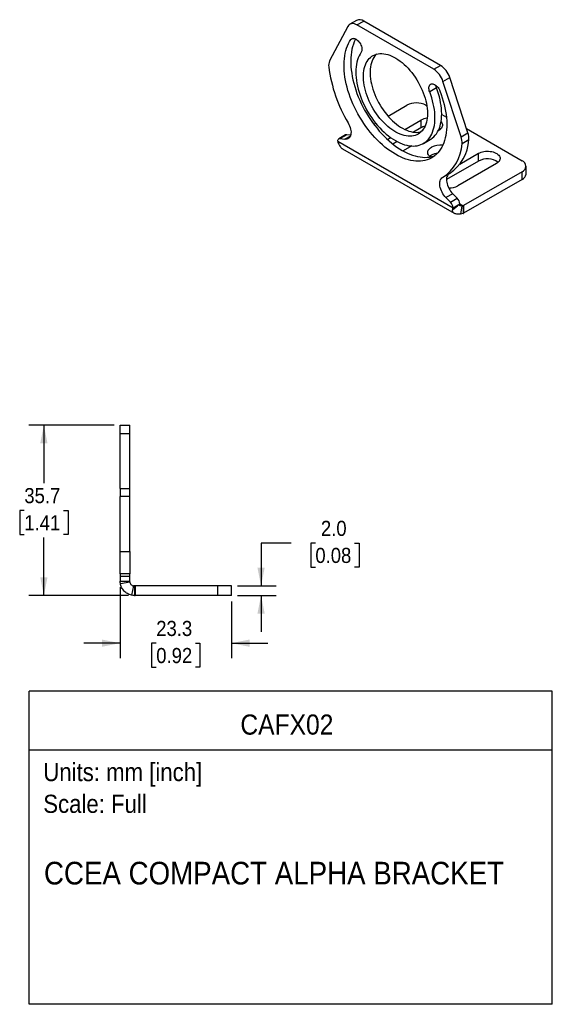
# Model space of a CAD drawing. Header units: millimetres. Extents: x 6 to 279, y 0 to 214.
# Tile 2 of 2: x 168 to 279, y 0 to 207. Entities that reach past the tile are written whole.
import ezdxf
from ezdxf.enums import TextEntityAlignment as Align

# ---------------------------------------------------------------- set-up
doc = ezdxf.new("R2010")
doc.units = ezdxf.units.MM
doc.linetypes.add('SLD-Solid', pattern=[0])
doc.layers.add('DIMENSIONS', color=140, linetype='SLD-Solid', lineweight=25)
doc.layers.add('TEXT', color=140, linetype='SLD-Solid', lineweight=25)
doc.layers.add('SLD-DEFPOINTS', color=7, linetype='Continuous', plot=False)
doc.layers.get('SLD-DEFPOINTS').off()
doc.styles.add('SLDTEXTSTYLE0', font='GOTHIC.TTF', dxfattribs={"width": 0.913})
doc.dimstyles.new('SLDDIMSTYLE1', dxfattribs={"dimtxt": 3.175, "dimasz": 3.81, "dimexe": 0, "dimexo": 0.0625, "dimgap": 0.79375, "dimtad": 0, "dimtih": 1, "dimtoh": 1, "dimdec": 1, "dimrnd": 1e-09, "dimzin": 12, "dimdsep": 46, "dimtxsty": 'SLDTEXTSTYLE0', "dimsah": 1, "dimcen": 0.09, "dimadec": 0, "dimazin": 3, "dimtfac": 1, "dimtdec": 1, "dimtmove": 0, "dimatfit": 0, "dimfxl": 0, "dimfrac": 2, "dimtolj": 1, "dimtzin": 12, "dimarcsym": 0})
doc.dimstyles.new('SLDDIMSTYLE4', dxfattribs={"dimtxt": 3.175, "dimasz": 3.81, "dimexe": 0, "dimexo": 0.0625, "dimgap": 0.79375, "dimtad": 0, "dimtih": 1, "dimtoh": 1, "dimdec": 1, "dimrnd": 1e-09, "dimzin": 4, "dimdsep": 46, "dimtxsty": 'SLDTEXTSTYLE0', "dimsah": 1, "dimcen": 0.09, "dimadec": 0, "dimazin": 1, "dimtfac": 1, "dimtdec": 1, "dimtmove": 0, "dimatfit": 0, "dimfxl": 0, "dimfrac": 2, "dimtolj": 1, "dimtzin": 12, "dimarcsym": 0})
doc.dimstyles.new('SLDDIMSTYLE5', dxfattribs={"dimtxt": 3.175, "dimasz": 3.81, "dimexe": 0, "dimexo": 0.0625, "dimgap": 0.79375, "dimtad": 0, "dimtih": 1, "dimtoh": 1, "dimdec": 1, "dimrnd": 1e-09, "dimzin": 12, "dimdsep": 46, "dimtxsty": 'SLDTEXTSTYLE0', "dimsah": 1, "dimcen": 0.09, "dimadec": 0, "dimazin": 3, "dimtfac": 1, "dimtdec": 1, "dimtofl": 0, "dimtmove": 0, "dimatfit": 3, "dimfxl": 0, "dimfrac": 2, "dimtolj": 1, "dimtzin": 12, "dimarcsym": 0})

# ---------------------------------------------------------------- blocks, each defined once
blk = doc.blocks.new('SW_NOTE_0')
at = {"layer": 'TEXT', "color": 0, "insert": (0, 4.87), "char_height": 3.81, "attachment_point": 1, "style": 'SLDTEXTSTYLE0'}
blk.add_mtext('Scale: Full', dxfattribs=at)
blk = doc.blocks.new('SW_NOTE_0_1')
at = {"layer": 'TEXT', "color": 0, "insert": (0, 4.87), "char_height": 3.81, "attachment_point": 1, "style": 'SLDTEXTSTYLE0'}
blk.add_mtext('Units: mm [inch]', dxfattribs=at)
blk = doc.blocks.new('Block1')
at = {"layer": 'TEXT'}
for p, q in [((279.4, 65.76), (169.64, 65.76)), ((169.64, 0), (169.64, 65.76)), ((279.4, 0), (279.4, 65.76)), ((169.64, 53.4), (279.4, 53.4)), ((279.4, 0), (169.64, 0))]:
    blk.add_line(p, q, dxfattribs=at)
at = {"layer": 'TEXT', "color": 140}
for name, p in [('SW_NOTE_0_1', (172.59, 45.8)), ('SW_NOTE_0', (172.59, 39.13))]:
    blk.add_blockref(name, p, dxfattribs=at)
at = {"layer": 'TEXT', "color": 140, "style": 'SLDTEXTSTYLE0', "width": 0.913}
for tag, height, p in [('AUTOATTR0', 4.23, (213.95, 55.35)), ('AUTOATTR1', 4.76, (172.73, 23.73))]:
    blk.add_attdef(tag, text='', height=height, dxfattribs=at).set_placement(p, align=Align.BOTTOM_LEFT)
blk = doc.blocks.new('_D_4')
at = {"layer": 'DIMENSIONS'}
for p, q in [((224.64, 96.84), (218.29, 96.84)), ((218.29, 96.84), (218.29, 87.83)), ((229.68, 96.81), (228.71, 96.81)), ((228.71, 96.81), (228.71, 91.77)), ((237.89, 96.81), (238.86, 96.81)), ((238.86, 96.81), (238.86, 91.77)), ((228.71, 91.77), (229.68, 91.77)), ((238.86, 91.77), (237.89, 91.77)), ((213.33, 87.83), (221.46, 87.83)), ((213.33, 85.83), (221.46, 85.83)), ((218.29, 85.83), (218.29, 78.21))]:
    blk.add_line(p, q, dxfattribs=at)
for points in [[(218.29, 87.83), (219.05, 91.64), (217.53, 91.64)], [(218.29, 85.83), (217.53, 82.02), (219.05, 82.02)]]:
    blk.add_solid(points, dxfattribs=at)
at = {"layer": 'DIMENSIONS', "char_height": 3.175, "attachment_point": 1, "style": 'SLDTEXTSTYLE0'}
for s, insert in [('2.0', (230.85, 101.51)), ('0.08', (229.68, 95.83))]:
    blk.add_mtext(s, dxfattribs=dict(at, insert=insert))
blk = doc.blocks.new('_D_5')
at = {"layer": 'DIMENSIONS'}
for p, q in [((188.72, 87.56), (188.72, 72.65)), ((212.06, 84.56), (212.06, 72.65)), ((188.72, 75.82), (181.1, 75.82)), ((196.29, 75.8), (195.32, 75.8)), ((195.32, 75.8), (195.32, 70.76)), ((204.5, 75.8), (205.46, 75.8)), ((205.46, 75.8), (205.46, 70.76)), ((212.06, 75.82), (219.68, 75.82)), ((195.32, 70.76), (196.29, 70.76)), ((205.46, 70.76), (204.5, 70.76))]:
    blk.add_line(p, q, dxfattribs=at)
for points in [[(188.72, 75.82), (184.91, 76.58), (184.91, 75.06)], [(212.06, 75.82), (215.87, 75.06), (215.87, 76.58)]]:
    blk.add_solid(points, dxfattribs=at)
at = {"layer": 'DIMENSIONS', "char_height": 3.175, "attachment_point": 1, "style": 'SLDTEXTSTYLE0'}
for s, insert in [('23.3', (196.29, 80.5)), ('0.92', (196.29, 74.81))]:
    blk.add_mtext(s, dxfattribs=dict(at, insert=insert))
blk = doc.blocks.new('_D_6')
at = {"layer": 'DIMENSIONS'}
for p, q in [((187.45, 121.57), (169.54, 121.57)), ((172.71, 121.57), (172.71, 109.41)), ((168.61, 103.68), (167.64, 103.68)), ((167.64, 103.68), (167.64, 98.64)), ((176.82, 103.68), (177.79, 103.68)), ((177.79, 103.68), (177.79, 98.64)), ((167.64, 98.64), (168.61, 98.64)), ((172.71, 85.83), (172.71, 97.99)), ((177.79, 98.64), (176.82, 98.64)), ((190.45, 85.83), (169.54, 85.83))]:
    blk.add_line(p, q, dxfattribs=at)
for points in [[(172.71, 121.57), (171.95, 117.76), (173.47, 117.76)], [(172.71, 85.83), (173.47, 89.64), (171.95, 89.64)]]:
    blk.add_solid(points, dxfattribs=at)
at = {"layer": 'DIMENSIONS', "char_height": 3.175, "attachment_point": 1, "style": 'SLDTEXTSTYLE0'}
for s, insert in [('35.7', (168.61, 108.38)), ('1.41', (168.61, 102.69))]:
    blk.add_mtext(s, dxfattribs=dict(at, insert=insert))

msp = doc.modelspace()

# ---------------------------------------------------------------- linework, layer by layer
for p, q in [((236.48893, 205.29651), (232.67726, 198.05771)), ((238.32584, 206.56593), (236.91162, 205.74953)), ((238.4115, 205.601), (239.82572, 206.41741)), ((254.54236, 196.28886), (238.4115, 205.601)), ((255.95657, 197.10526), (239.82572, 206.41741)), ((237.59136, 202.79171), (237.13825, 202.53014)), ((254.54236, 196.28886), (255.95657, 197.10526)), ((256.46493, 193.76461), (257.87914, 194.58102)), ((261.69082, 182.94135), (257.87914, 194.58102)), ((255.08652, 192.37269), (253.67231, 191.55628)), ((260.27661, 182.12495), (256.46493, 193.76461)), ((244.93443, 186.47087), (248.8689, 188.74219)), ((252.89941, 188.74219), (253.06128, 188.64874)), ((256.19923, 186.83724), (257.17786, 186.27229)), ((241.96004, 184.75378), (242.34413, 184.97552)), ((248.44329, 183.67968), (251.83168, 185.63576)), ((251.83168, 184.00267), (250.27062, 183.10149)), ((251.83168, 185.63576), (251.83168, 184.00267)), ((236.03577, 182.52147), (234.62155, 181.70506)), ((236.32101, 182.56939), (234.90679, 181.75299)), ((235.86025, 181.61823), (237.03373, 182.29566)), ((237.08972, 182.46075), (236.32101, 182.56939)), ((244.80512, 181.57941), (245.47566, 181.9665)), ((255.57935, 183.47227), (255.46052, 183.40368)), ((260.27661, 182.12495), (261.69082, 182.94135)), ((261.39779, 183.83618), (273.05196, 177.10837)), ((234.3855, 181.19753), (258.56836, 167.23706)), ((234.90679, 181.75299), (235.86025, 181.61823)), ((246.83736, 181.11951), (245.94549, 180.60465)), ((249.90145, 180.19449), (248.1038, 179.15673)), ((252.35145, 180.73683), (253.76567, 181.55324)), ((261.87039, 181.47379), (260.45618, 180.65738)), ((235.35714, 179.62183), (258.83696, 166.06721)), ((260.01134, 176.3972), (263.92321, 178.65547)), ((263.92321, 177.02238), (263.92321, 178.65547)), ((263.92321, 177.02238), (257.20461, 173.14382)), ((267.67087, 176.49198), (259.60986, 171.83846)), ((273.8867, 174.31191), (273.8867, 175.94499)), ((256.45112, 173.63523), (257.86533, 174.45164)), ((273.05196, 174.78161), (260.79946, 167.70839)), ((273.05196, 173.14853), (273.05196, 174.78161)), ((273.05196, 173.14853), (260.79946, 166.07531)), ((258.50782, 170.17689), (257.09361, 169.36048)), ((259.46128, 169.2108), (258.50782, 170.17689)), ((257.09361, 169.36048), (258.04707, 168.39439)), ((258.04707, 168.39439), (259.46128, 169.2108)), ((258.52411, 166.89282), (259.48798, 167.63498)), ((258.56836, 167.23706), (259.98257, 168.05347)), ((258.56848, 167.22308), (259.98267, 168.04878)), ((259.98258, 168.05333), (260.68122, 167.65002)), ((260.41717, 167.64675), (260.11475, 165.87687)), ((260.68122, 167.65002), (260.68122, 166.01693)), ((260.79946, 167.70839), (260.79946, 166.07531)), ((188.72487, 121.56622), (190.72487, 121.56622)), ((188.72487, 119.83407), (188.72487, 121.56622)), ((190.72487, 119.83407), (190.72487, 121.56622)), ((188.72487, 119.83407), (190.72487, 119.83407)), ((188.72487, 108.27405), (188.72487, 119.83407)), ((190.72487, 108.27405), (190.72487, 119.83407)), ((188.72487, 108.27405), (190.72487, 108.27405)), ((188.72487, 108.27405), (188.72487, 106.60371)), ((190.72487, 106.60371), (190.72487, 108.27405)), ((190.72487, 106.60371), (188.72487, 106.60371)), ((188.72487, 95.08546), (188.72487, 106.60371)), ((190.72487, 95.08546), (190.72487, 106.60371)), ((188.72487, 95.08546), (190.72487, 95.08546)), ((188.72487, 90.39132), (188.72487, 95.08546)), ((190.72487, 95.08546), (190.72487, 90.39132)), ((190.72487, 90.39132), (188.72487, 90.39132)), ((188.72487, 90.39132), (188.72487, 89.88227)), ((188.72487, 89.88227), (190.72487, 89.88227)), ((188.72487, 89.88227), (188.72487, 88.83346)), ((190.72487, 89.88227), (190.72487, 90.39132)), ((190.72487, 88.83346), (190.72487, 89.88227)), ((188.72487, 88.83346), (190.72487, 88.83346)), ((188.72492, 88.81637), (190.72489, 88.82776)), ((188.76579, 88.33967), (190.73851, 88.66886)), ((191.51103, 87.85659), (191.08335, 85.90285)), ((191.72487, 87.83346), (191.72487, 85.83346)), ((191.87999, 87.83346), (191.72487, 87.83346)), ((191.87999, 87.83346), (191.87999, 85.83346)), ((209.20764, 87.83346), (191.87999, 87.83346)), ((209.20764, 85.83346), (209.20764, 87.83346)), ((212.05764, 87.83346), (209.20764, 87.83346)), ((212.05764, 85.83346), (212.05764, 87.83346)), ((191.72487, 85.83346), (191.87999, 85.83346)), ((209.20764, 85.83346), (191.87999, 85.83346)), ((212.05764, 85.83346), (209.20764, 85.83346))]:
    msp.add_line(p, q)
at = {"flags": 128}
for points in [[(238.4115, 205.601), (238.14481, 205.73552), (237.88236, 205.82904), (237.6283, 205.88006), (237.38667, 205.88779), (237.1613, 205.8521), (236.95576, 205.77355), (236.77333, 205.65339), (236.61689, 205.49353), (236.48893, 205.29651)], [(238.13539, 202.66638), (238.05127, 202.50358), (237.83887, 202.03936), (237.6527, 201.54825), (237.49323, 201.03152), (237.3609, 200.49052), (237.25603, 199.92666), (237.17891, 199.34142), (237.12974, 198.73632), (237.10865, 198.11294), (237.11568, 197.4729), (237.15082, 196.81789), (237.21399, 196.14959), (237.30501, 195.46976), (237.42365, 194.78018), (237.5696, 194.08263), (237.74247, 193.37895), (237.94183, 192.67096), (238.16714, 191.96052), (238.41781, 191.24947), (238.69321, 190.53967), (238.9926, 189.83298), (239.3152, 189.13123), (239.66018, 188.43627), (240.02663, 187.74989), (240.4136, 187.0739), (240.82008, 186.41005), (241.245, 185.76008), (241.68727, 185.12568), (242.14571, 184.50851), (242.61915, 183.91018), (243.10635, 183.33225), (243.60602, 182.77622), (244.11688, 182.24355), (244.63758, 181.73563), (245.16677, 181.25378), (245.70306, 180.79927), (246.24507, 180.37326), (246.79137, 179.97689), (247.34054, 179.61117), (247.89114, 179.27707), (248.44175, 178.97545), (248.99092, 178.70711), (249.53722, 178.47275), (250.07922, 178.27296), (250.61552, 178.10829), (251.14471, 177.97914), (251.66541, 177.88588), (252.17627, 177.82872), (252.67594, 177.80784), (253.16314, 177.82327), (253.63657, 177.87498), (254.09502, 177.96283), (254.53729, 178.08661), (254.77557, 178.17077)], [(237.13825, 202.53014), (237.24823, 202.65144), (237.3819, 202.73692), (237.53595, 202.78449), (237.70659, 202.79298), (237.88963, 202.76216), (238.08056, 202.6928), (238.27467, 202.58661), (238.46718, 202.44621), (238.65336, 202.27505), (238.82862, 202.07734), (238.98865, 201.85795), (239.1295, 201.62229), (239.2477, 201.37616), (239.34036, 201.12562), (239.40517, 200.87683), (239.44056, 200.63593), (239.44564, 200.40885), (239.4203, 200.20117), (239.36515, 200.01801), (239.28155, 199.86389)], [(255.81561, 191.74793), (256.07873, 191.03727), (256.3168, 190.3263), (256.5292, 189.61685), (256.71538, 188.91078), (256.87484, 188.20994), (257.00718, 187.51615), (257.11204, 186.83122), (257.18916, 186.15694), (257.23833, 185.49506), (257.25943, 184.84732), (257.2524, 184.21541), (257.21725, 183.60097), (257.15408, 183.0056), (257.06306, 182.43087), (256.94442, 181.87826), (256.79848, 181.34922), (256.6256, 180.84514), (256.42625, 180.36732), (256.20094, 179.91701), (255.95026, 179.49539), (255.67487, 179.10355), (255.37548, 178.74253), (255.05287, 178.41325), (254.7079, 178.11659), (254.34144, 177.85331), (253.95448, 177.6241), (253.548, 177.42956), (253.12307, 177.2702), (252.68081, 177.14643), (252.22236, 177.05857), (251.74892, 177.00686), (251.26173, 176.99143), (250.76205, 177.01231), (250.2512, 177.06947), (249.7305, 177.16274), (249.20131, 177.29188), (248.66501, 177.45655), (248.12301, 177.65634), (247.57671, 177.8907), (247.02754, 178.15905), (246.47693, 178.46066), (245.92632, 178.79476), (245.37716, 179.16048), (244.83086, 179.55685), (244.28885, 179.98286), (243.75255, 180.43738), (243.22336, 180.91922), (242.70266, 181.42715), (242.19181, 181.95981), (241.69213, 182.51584), (241.20494, 183.09377), (240.7315, 183.6921), (240.27305, 184.30927), (239.83079, 184.94367), (239.40586, 185.59364), (238.99939, 186.25749), (238.61242, 186.93348), (238.24596, 187.61986), (237.90099, 188.31483), (237.57838, 189.01657), (237.27899, 189.72326), (237.0036, 190.43306), (236.75292, 191.14411), (236.52761, 191.85455), (236.32826, 192.56254), (236.15539, 193.26622), (236.00944, 193.96377), (235.8908, 194.65336), (235.79978, 195.33318), (235.73661, 196.00148), (235.70147, 196.6565), (235.69443, 197.29653), (235.71553, 197.91991), (235.7647, 198.52501), (235.84182, 199.11026), (235.94668, 199.67411), (236.07902, 200.21511), (236.23848, 200.73184), (236.42466, 201.22295), (236.63706, 201.68717), (236.87513, 202.12328), (237.13825, 202.53014)], [(239.28155, 199.86389), (239.05218, 199.50506), (238.84793, 199.11717), (238.66949, 198.70151), (238.51747, 198.2595), (238.39238, 197.79263), (238.29465, 197.30248), (238.22461, 196.79071), (238.18248, 196.25905), (238.16843, 195.70931), (238.18248, 195.14333), (238.22461, 194.56304), (238.29465, 193.9704), (238.39238, 193.36741), (238.51747, 192.75611), (238.66949, 192.13859), (238.84793, 191.51691), (239.05218, 190.89319), (239.28155, 190.26953), (239.53528, 189.64806), (239.81249, 189.03086), (240.11225, 188.42003), (240.43354, 187.81764), (240.77529, 187.22572), (241.13633, 186.64627), (241.51544, 186.08126), (241.91133, 185.53261), (242.32268, 185.00215), (242.74808, 184.4917), (243.1861, 184.00297), (243.63525, 183.53763), (244.09402, 183.09724), (244.56086, 182.6833), (245.03417, 182.2972), (245.51237, 181.94026), (245.99383, 181.61367), (246.47693, 181.31855), (246.96003, 181.0559), (247.44149, 180.8266), (247.91969, 180.63143), (248.393, 180.47105), (248.85984, 180.34599), (249.31861, 180.2567), (249.76776, 180.20346), (250.20578, 180.18646), (250.63118, 180.20575), (251.04253, 180.26128), (251.43843, 180.35284), (251.81753, 180.48014), (252.17857, 180.64274), (252.52032, 180.84009), (252.84161, 181.07152), (253.14137, 181.33626), (253.41859, 181.63339), (253.67231, 181.96193), (253.90168, 182.32075), (254.10593, 182.70865), (254.28437, 183.12431), (254.43639, 183.56632), (254.56148, 184.03319), (254.65921, 184.52334), (254.72926, 185.03511), (254.77138, 185.56676), (254.78544, 186.11651), (254.77138, 186.68249), (254.72926, 187.26278), (254.65921, 187.85542), (254.56148, 188.45841), (254.43639, 189.0697), (254.28437, 189.68723), (254.10593, 190.30891), (253.90168, 190.93263), (253.67231, 191.55628)], [(253.19445, 187.03497), (253.18036, 186.54098), (253.13815, 186.06534), (253.06801, 185.61002), (252.97022, 185.17695), (252.8452, 184.76793), (252.69346, 184.38469), (252.51565, 184.02883), (252.31251, 183.70185), (252.0849, 183.40511), (251.83376, 183.13986), (251.56016, 182.90721), (251.26523, 182.70815), (250.95023, 182.54349), (250.61645, 182.41394), (250.26532, 182.32004), (249.8983, 182.26218), (249.51692, 182.2406), (249.1228, 182.2554), (248.71757, 182.30651), (248.30295, 182.39372), (247.88067, 182.51666), (247.45251, 182.67482), (247.02025, 182.86753), (246.58571, 183.09399), (246.15071, 183.35324), (245.71709, 183.6442), (245.28665, 183.96565), (244.8612, 184.31624), (244.44253, 184.69449), (244.03239, 185.09883), (243.63251, 185.52756), (243.24456, 185.97887), (242.87016, 186.45087), (242.51089, 186.9416), (242.16826, 187.44898), (241.8437, 187.97088), (241.53857, 188.50513), (241.25416, 189.04948), (240.99165, 189.60164), (240.75215, 190.15931), (240.53666, 190.72013), (240.34609, 191.28176), (240.18123, 191.84185), (240.04278, 192.39804), (239.93131, 192.948), (239.8473, 193.48942), (239.7911, 194.02004), (239.76294, 194.53762), (239.76294, 195.04), (239.7911, 195.52507), (239.8473, 195.9908), (239.93131, 196.43523), (240.04278, 196.85649), (240.18123, 197.25283), (240.34609, 197.62257), (240.53666, 197.96417), (240.75215, 198.2762), (240.99165, 198.55734), (241.25416, 198.80642), (241.53857, 199.02239), (241.8437, 199.20435), (242.16826, 199.35152), (242.51089, 199.46331), (242.87016, 199.53923), (243.24456, 199.57897), (243.63251, 199.58236), (244.03239, 199.54939), (244.44253, 199.48019), (244.8612, 199.37506), (245.28665, 199.23444), (245.71709, 199.05891), (246.15071, 198.84922), (246.58571, 198.60623), (247.02025, 198.33098), (247.45251, 198.02462), (247.88067, 197.68842), (248.30295, 197.32381), (248.71757, 196.93231), (249.1228, 196.51556), (249.51692, 196.07531), (249.8983, 195.61341), (250.26532, 195.13179), (250.61645, 194.63248), (250.95023, 194.11757), (251.26523, 193.58921), (251.56016, 193.04963), (251.83376, 192.50109), (252.0849, 191.94588), (252.31251, 191.38635), (252.51565, 190.82482), (252.69346, 190.26367), (252.8452, 189.70524), (252.97022, 189.15188), (253.06801, 188.6059), (253.13815, 188.0696), (253.18036, 187.54522), (253.19445, 187.03497)], [(242.48734, 199.45692), (242.40587, 199.37375), (242.16637, 199.09261), (241.95088, 198.78058), (241.7603, 198.43898), (241.59544, 198.06924), (241.45699, 197.6729), (241.34553, 197.25164), (241.26152, 196.80721), (241.20531, 196.34148), (241.17715, 195.85641), (241.17715, 195.35403), (241.20531, 194.83645), (241.26152, 194.30583), (241.34553, 193.7644), (241.45699, 193.21444), (241.59544, 192.65826), (241.7603, 192.09817), (241.95088, 191.53654), (242.16637, 190.97571), (242.40587, 190.41805), (242.66837, 189.86589), (242.95279, 189.32154), (243.25791, 188.78729), (243.58248, 188.26538), (243.92511, 187.758), (244.28438, 187.26728), (244.65877, 186.79528), (245.04672, 186.34396), (245.44661, 185.91524), (245.85674, 185.5109), (246.27541, 185.13265), (246.70086, 184.78206), (247.1313, 184.46061), (247.56493, 184.16965), (247.99992, 183.9104), (248.43446, 183.68394), (248.86672, 183.49123), (249.29489, 183.33307), (249.71717, 183.21013), (250.13179, 183.12292), (250.53701, 183.07181), (250.93114, 183.05701), (251.31251, 183.07859), (251.67953, 183.13645), (251.88074, 183.18531)], [(253.67231, 191.55628), (253.58871, 191.80693), (253.53356, 192.05376), (253.50822, 192.2907), (253.5133, 192.51191), (253.54869, 192.71196), (253.6135, 192.88591), (253.70616, 193.02948), (253.82436, 193.13913), (253.96521, 193.21216), (254.12524, 193.24679), (254.3005, 193.24214), (254.48668, 193.19835), (254.6792, 193.11648), (254.87331, 192.99855), (255.06423, 192.84747), (255.24727, 192.66696), (255.41791, 192.46145), (255.57197, 192.23602), (255.70563, 191.99621), (255.81561, 191.74793)], [(253.76567, 181.55324), (253.93453, 181.6565), (254.25583, 181.88793), (254.55559, 182.15266), (254.8328, 182.4498), (255.08652, 182.77834), (255.3159, 183.13716), (255.52015, 183.52506), (255.69858, 183.94071), (255.8506, 184.38273), (255.97569, 184.8496), (256.07342, 185.33974), (256.14347, 185.85151), (256.18559, 186.38317), (256.19965, 186.93292), (256.18559, 187.4989), (256.14347, 188.07919), (256.07342, 188.67183), (255.97569, 189.27482), (255.8506, 189.88611), (255.69858, 190.50364), (255.52015, 191.12532), (255.3159, 191.74904), (255.08652, 192.37269)], [(236.56453, 185.04462), (236.73236, 184.73077), (236.87545, 184.40873), (236.99154, 184.08353), (237.07883, 183.76024), (237.13596, 183.44392), (237.16202, 183.13952), (237.15662, 182.85179), (237.11984, 182.58523), (237.05225, 182.344), (236.95491, 182.13187), (236.82933, 181.95216), (236.67749, 181.80768), (236.50176, 181.70068), (236.30488, 181.63284), (236.08992, 181.60521), (235.86025, 181.61823)], [(256.05914, 185.25701), (256.06668, 185.24853), (256.19885, 185.07222), (256.29169, 184.88773), (256.34375, 184.69798), (256.35421, 184.50596), (256.32289, 184.3147), (256.25029, 184.12721), (256.13756, 183.94645), (255.98648, 183.77528), (255.79943, 183.61638), (255.57935, 183.47227)], [(255.94646, 183.73747), (255.89728, 183.78081), (255.69502, 183.93149)], [(234.3855, 181.19753), (234.39633, 181.32954), (234.42485, 181.44795), (234.47042, 181.55012), (234.53202, 181.63377), (234.6083, 181.69705), (234.69756, 181.73854), (234.7978, 181.75732), (234.90679, 181.75299)], [(253.81269, 177.90413), (253.67329, 178.01796), (253.51453, 178.18251), (253.39199, 178.35708), (253.30755, 178.53901), (253.26247, 178.72556), (253.25744, 178.91389), (253.29255, 179.10115), (253.36725, 179.2845), (253.48041, 179.46116), (253.63033, 179.62846), (253.81471, 179.78385), (254.03078, 179.92498)], [(254.03078, 178.2919), (253.81471, 178.15077), (253.66367, 178.0267)], [(263.92321, 178.65547), (264.17284, 178.78251), (264.44808, 178.8905), (264.7446, 178.97772), (265.05771, 179.04279), (265.38249, 179.0847), (265.7138, 179.10278), (266.04643, 179.09675), (266.37512, 179.06669), (266.6947, 179.0131), (267.00012, 178.9368), (267.28656, 178.839), (267.54952, 178.72125), (267.78483, 178.58541), (267.9888, 178.43361), (268.15821, 178.26825), (268.29037, 178.09193), (268.38322, 177.90744), (268.43528, 177.71769), (268.44573, 177.52567), (268.41441, 177.33441), (268.34182, 177.14692), (268.22909, 176.96616), (268.07801, 176.79499), (267.89095, 176.63609), (267.67087, 176.49198)], [(257.77005, 174.39663), (257.63571, 174.29634), (257.49263, 174.1395), (257.37653, 173.94834), (257.28924, 173.72584), (257.23212, 173.47548), (257.20605, 173.20117), (257.21145, 172.9072), (257.24823, 172.59817), (257.31583, 172.2789), (257.41317, 171.95438), (257.53874, 171.62969), (257.69058, 171.3099), (257.86632, 171), (258.0632, 170.70484), (258.27815, 170.42903), (258.50782, 170.17689)], [(257.09361, 169.36048), (256.86394, 169.61262), (256.64898, 169.88843), (256.4521, 170.18359), (256.27637, 170.49349), (256.12453, 170.81328), (255.99895, 171.13797), (255.90161, 171.46249), (255.83402, 171.78176), (255.79724, 172.09079), (255.79184, 172.38476), (255.8179, 172.65907), (255.87503, 172.90943), (255.96232, 173.13193), (256.07841, 173.32309), (256.2215, 173.47994), (256.38933, 173.6)]]:
    msp.add_lwpolyline(points, dxfattribs=at)
for centre, radius, start, end in [((238.95445, 205.26643), 1.44356, 52.8751024, 115.8144391), ((234.68561, 197.12863), 2.21284, 155.1742343, 188.6065222), ((262.74207, 200.6829), 30.49294, 187.3205486, 210.8538053), ((253.45459, 193.20537), 4.63348, 17.2711326, 57.3177049), ((252.04037, 192.38896), 4.63348, 17.2711326, 57.3177049), ((257.34635, 193.26994), 2.43144, 187.4862288, 201.6550521), ((250.88416, 184.86691), 4.36796, 62.5243124, 117.4756876), ((253.54169, 182.49561), 3.57556, 96.5140904, 118.5710655), ((253.43097, 181.13512), 3.28338, 103.4364808, 119.1492228), ((236.24683, 182.13811), 0.43762, 80.2405621, 118.8353679), ((257.03494, 180.98352), 3.43675, 354.5545767, 19.3976824), ((258.44915, 181.79993), 3.43675, 354.5545767, 19.3976824), ((255.88729, 176.35809), 4.02111, 82.4492359, 117.4962488), ((251.45742, 181.1425), 9.01182, 303.179981, 356.9142237), ((252.84971, 181.9655), 9.03408, 303.7237834, 356.8799546), ((255.72517, 175.202), 3.52398, 96.2525303, 118.738763), ((265.77019, 173.62509), 3.8669, 54.0934826, 118.5312288), ((272.60225, 175.94499), 1.24727, 291.1341228, 68.8658772), ((272.43766, 174.47045), 1.45768, 294.9239982, 353.7558609), ((257.78261, 175.32757), 3.93863, 268.0595155, 297.6410502), ((256.78246, 167.12871), 1.78918, 3.4717857, 45.0242966), ((258.19668, 167.94512), 1.78918, 3.4717857, 45.0242966), ((260.27478, 168.62217), 1.0537, 292.6889079, 299.8639037), ((260.27478, 166.98909), 1.0537, 292.6889079, 299.8639037)]:
    msp.add_arc(centre, radius, start, end)
for points, knots in [([(234.3855, 181.19753), (234.3855, 181.19737), (234.3855, 181.19705), (234.38549, 181.19657), (234.38549, 181.19609), (234.38549, 181.19561), (234.38548, 181.19513), (234.38548, 181.19465), (234.38548, 181.19418), (234.38547, 181.1937), (234.38547, 181.19322), (234.38547, 181.19274), (234.38547, 181.19226), (234.38547, 181.19178), (234.38546, 181.1913), (234.38546, 181.19082), (234.38546, 181.19034), (234.38546, 181.18987), (234.38546, 181.18939), (234.38546, 181.18891), (234.38545, 181.18843), (234.38545, 181.18795), (234.38545, 181.18747), (234.38545, 181.18699), (234.38545, 181.18651), (234.38545, 181.18604), (234.38545, 181.18556), (234.38545, 181.18508), (234.38545, 181.1846), (234.38545, 181.18412), (234.38545, 181.1838), (234.38545, 181.18364)], [0, 0, 0, 0, 0.000105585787, 0.000211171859, 0.00031675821, 0.000422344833, 0.000527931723, 0.000633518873, 0.000739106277, 0.000844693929, 0.000950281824, 0.001055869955, 0.001161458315, 0.0012670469, 0.001372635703, 0.001478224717, 0.001583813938, 0.001689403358, 0.001794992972, 0.001900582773, 0.002006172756, 0.002111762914, 0.002217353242, 0.002322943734, 0.002428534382, 0.002534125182, 0.002639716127, 0.002745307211, 0.002850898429, 0.002956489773, 0.003062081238, 0.003062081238, 0.003062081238, 0.003062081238]), ([(234.48762, 180.76879), (234.54611, 180.6525), (234.6648, 180.41657), (234.85165, 180.11403), (235.05185, 179.86423), (235.22276, 179.70003), (235.32835, 179.64519), (235.36085, 179.62831)], [0, 0, 0, 0, 0.221276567, 0.448972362, 0.670581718, 0.898606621, 1, 1, 1, 1]), ([(259.48798, 167.63498), (259.56722, 167.69533), (259.72542, 167.81582), (259.88238, 167.92911), (259.96072, 167.98566)], [0, 0, 0, 0, 0.500866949, 1, 1, 1, 1]), ([(259.77891, 167.85322), (259.79144, 167.8368), (259.81655, 167.80391), (259.92619, 167.75651), (260.08974, 167.70997), (260.26185, 167.6756), (260.38063, 167.65354), (260.41717, 167.64675)], [0, 0, 0, 0, 0.194592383, 0.389924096, 0.579290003, 0.870560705, 1, 1, 1, 1]), ([(259.95106, 167.98033), (259.956, 167.98355), (259.96407, 167.98881), (259.97218, 168.0014), (259.97778, 168.01411), (259.98172, 168.02971), (259.98235, 168.04236), (259.98267, 168.04878)], [0, 0, 0, 0, 0.273395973, 0.446344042, 0.621898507, 0.808398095, 1, 1, 1, 1]), ([(259.98257, 168.05347), (259.98257, 168.05341), (259.98258, 168.05331), (259.98258, 168.05314), (259.98258, 168.05298), (259.98259, 168.05282), (259.98259, 168.05266), (259.9826, 168.05249), (259.9826, 168.05233), (259.9826, 168.05217), (259.98261, 168.05201), (259.98261, 168.05184), (259.98261, 168.05168), (259.98262, 168.05152), (259.98262, 168.05136), (259.98262, 168.0512), (259.98263, 168.05103), (259.98263, 168.05087), (259.98263, 168.05071), (259.98264, 168.05055), (259.98264, 168.05039), (259.98264, 168.05023), (259.98265, 168.05007), (259.98265, 168.0499), (259.98265, 168.04974), (259.98265, 168.04958), (259.98266, 168.04942), (259.98266, 168.04926), (259.98266, 168.0491), (259.98266, 168.04894), (259.98267, 168.04883), (259.98267, 168.04878)], [0, 0, 0, 0, 0.00010558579, 0.000211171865, 0.000316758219, 0.000422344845, 0.000527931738, 0.00063351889, 0.000739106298, 0.000844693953, 0.000950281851, 0.001055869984, 0.001161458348, 0.001267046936, 0.001372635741, 0.001478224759, 0.001583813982, 0.001689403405, 0.001794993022, 0.001900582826, 0.002006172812, 0.002111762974, 0.002217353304, 0.002322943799, 0.00242853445, 0.002534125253, 0.002639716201, 0.002745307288, 0.002850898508, 0.002956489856, 0.003062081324, 0.003062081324, 0.003062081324, 0.003062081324]), ([(260.11475, 165.87687), (259.83382, 165.86183), (259.5796, 165.86599), (259.24203, 165.91748), (259.13948, 165.94178), (258.95323, 166.00543), (258.86889, 166.04523), (258.72346, 166.13891), (258.66271, 166.19229), (258.56484, 166.3112), (258.52757, 166.37752), (258.48024, 166.517), (258.46982, 166.59011), (258.47602, 166.74014), (258.49335, 166.81712), (258.52411, 166.89282)], [0, 0, 0, 0, 0.25, 0.25, 0.375, 0.375, 0.5, 0.5, 0.625, 0.625, 0.75, 0.75, 0.875, 0.875, 1, 1, 1, 1]), ([(258.56848, 167.22308), (258.56847, 167.22324), (258.56847, 167.22356), (258.56847, 167.22404), (258.56846, 167.22452), (258.56846, 167.225), (258.56846, 167.22549), (258.56845, 167.22597), (258.56845, 167.22645), (258.56844, 167.22693), (258.56844, 167.22741), (258.56844, 167.22789), (258.56843, 167.22837), (258.56843, 167.22886), (258.56842, 167.22934), (258.56842, 167.22982), (258.56842, 167.2303), (258.56841, 167.23078), (258.56841, 167.23127), (258.5684, 167.23175), (258.5684, 167.23223), (258.5684, 167.23271), (258.56839, 167.2332), (258.56839, 167.23368), (258.56838, 167.23416), (258.56838, 167.23464), (258.56838, 167.23513), (258.56837, 167.23561), (258.56837, 167.23609), (258.56836, 167.23658), (258.56836, 167.2369), (258.56836, 167.23706)], [0, 0, 0, 0, 0.000105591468, 0.000211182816, 0.000316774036, 0.000422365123, 0.000527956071, 0.000633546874, 0.000739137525, 0.00084472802, 0.00095031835, 0.001055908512, 0.001161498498, 0.001267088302, 0.001372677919, 0.001478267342, 0.001583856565, 0.001689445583, 0.001795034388, 0.001900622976, 0.00200621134, 0.002111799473, 0.002217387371, 0.002322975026, 0.002428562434, 0.002534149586, 0.002639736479, 0.002745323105, 0.002850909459, 0.002956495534, 0.003062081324, 0.003062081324, 0.003062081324, 0.003062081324]), ([(188.72492, 88.81637), (188.72492, 88.81657), (188.72492, 88.81696), (188.72492, 88.81755), (188.72491, 88.81814), (188.72491, 88.81873), (188.72491, 88.81932), (188.7249, 88.8199), (188.7249, 88.82049), (188.7249, 88.82108), (188.7249, 88.82167), (188.72489, 88.82226), (188.72489, 88.82285), (188.72489, 88.82344), (188.72489, 88.82403), (188.72489, 88.82462), (188.72489, 88.82521), (188.72488, 88.8258), (188.72488, 88.82639), (188.72488, 88.82698), (188.72488, 88.82756), (188.72488, 88.82815), (188.72488, 88.82874), (188.72488, 88.82933), (188.72488, 88.82992), (188.72488, 88.83051), (188.72487, 88.8311), (188.72487, 88.83169), (188.72487, 88.83228), (188.72487, 88.83287), (188.72487, 88.83326), (188.72487, 88.83346)], [0, 0, 0, 0, 0.000105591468, 0.000211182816, 0.000316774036, 0.000422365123, 0.000527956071, 0.000633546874, 0.000739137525, 0.00084472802, 0.00095031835, 0.001055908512, 0.001161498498, 0.001267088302, 0.001372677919, 0.001478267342, 0.001583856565, 0.001689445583, 0.001795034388, 0.001900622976, 0.00200621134, 0.002111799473, 0.002217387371, 0.002322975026, 0.002428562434, 0.002534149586, 0.002639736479, 0.002745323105, 0.002850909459, 0.002956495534, 0.003062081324, 0.003062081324, 0.003062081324, 0.003062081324]), ([(191.08335, 85.90285), (190.80543, 85.96369), (190.52891, 86.06553), (190.13207, 86.28671), (190.00595, 86.37006), (189.76621, 86.55603), (189.65164, 86.6597), (189.4408, 86.88242), (189.34517, 87.00045), (189.17276, 87.24927), (189.09539, 87.3815), (188.96402, 87.65021), (188.9097, 87.78669), (188.82203, 88.06246), (188.78871, 88.2023), (188.76579, 88.33967)], [0, 0, 0, 0, 0.25, 0.25, 0.375, 0.375, 0.5, 0.5, 0.625, 0.625, 0.75, 0.75, 0.875, 0.875, 1, 1, 1, 1]), ([(190.72487, 88.83346), (190.72487, 88.83339), (190.72487, 88.83326), (190.72487, 88.83306), (190.72487, 88.83287), (190.72487, 88.83267), (190.72487, 88.83247), (190.72487, 88.83228), (190.72488, 88.83208), (190.72488, 88.83189), (190.72488, 88.83169), (190.72488, 88.83149), (190.72488, 88.8313), (190.72488, 88.8311), (190.72488, 88.8309), (190.72488, 88.83071), (190.72488, 88.83051), (190.72488, 88.83031), (190.72488, 88.83012), (190.72488, 88.82992), (190.72488, 88.82972), (190.72488, 88.82953), (190.72488, 88.82933), (190.72488, 88.82914), (190.72488, 88.82894), (190.72489, 88.82874), (190.72489, 88.82855), (190.72489, 88.82835), (190.72489, 88.82815), (190.72489, 88.82796), (190.72489, 88.82783), (190.72489, 88.82776)], [0, 0, 0, 0, 0.00010558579, 0.000211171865, 0.000316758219, 0.000422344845, 0.000527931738, 0.00063351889, 0.000739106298, 0.000844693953, 0.000950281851, 0.001055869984, 0.001161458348, 0.001267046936, 0.001372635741, 0.001478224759, 0.001583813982, 0.001689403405, 0.001794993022, 0.001900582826, 0.002006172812, 0.002111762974, 0.002217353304, 0.002322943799, 0.00242853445, 0.002534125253, 0.002639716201, 0.002745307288, 0.002850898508, 0.002956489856, 0.003062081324, 0.003062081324, 0.003062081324, 0.003062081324]), ([(190.73851, 88.66886), (190.73541, 88.68745), (190.7323, 88.70889), (190.72703, 88.7625), (190.72508, 88.79436), (190.72489, 88.82776)], [0, 0, 0, 0, 0.5, 0.5, 1, 1, 1, 1]), ([(190.73851, 88.66886), (190.74986, 88.60087), (190.7689, 88.5244), (190.84608, 88.3465), (190.90564, 88.24746), (191.06837, 88.06956), (191.16756, 87.99652), (191.35377, 87.89893), (191.43748, 87.87269), (191.51103, 87.85659)], [0, 0, 0, 0, 0.25, 0.25, 0.5, 0.5, 0.75, 0.75, 1, 1, 1, 1])]:
    msp.add_open_spline(points, degree=3, knots=knots)
for points in [[(234.38545, 181.18364), (234.3868, 181.04892), (234.41983, 180.90783), (234.48762, 180.76879)], [(260.68122, 167.65002), (260.60088, 167.62481), (260.50673, 167.63018), (260.41717, 167.64675)], [(258.52411, 166.89282), (258.55723, 166.97357), (258.56846, 167.08915), (258.56848, 167.22308)], [(260.68122, 166.01693), (260.50876, 165.93524), (260.31811, 165.8875), (260.11475, 165.87687)], [(188.76579, 88.33967), (188.74129, 88.48649), (188.72586, 88.6514), (188.72492, 88.81637)], [(191.72487, 87.83346), (191.63719, 87.83346), (191.56612, 87.84453), (191.51103, 87.85659)], [(191.72487, 85.83346), (191.50286, 85.83346), (191.28414, 85.8589), (191.08335, 85.90285)]]:
    msp.add_open_spline(points, degree=3)

# ---------------------------------------------------------------- block references
at = {"layer": 'SLD-DEFPOINTS'}
msp.add_blockref('Block1', (0, 0), dxfattribs=at).add_auto_attribs({'AUTOATTR0': 'CAFX02', 'AUTOATTR1': 'CCEA COMPACT ALPHA BRACKET'})

# ---------------------------------------------------------------- dimensions: what is measured, and where the dimension line sits
at = {"layer": 'DIMENSIONS'}
for base, p1, p2, dimstyle, picture, middle in [((172.71292, 121.56622), (191.72487, 85.83346), (188.72487, 121.56622), 'SLDDIMSTYLE5', '_D_6', (172.71292, 103.69984)), ((218.28879, 87.83346), (212.05764, 85.83346), (212.05764, 87.83346), 'SLDDIMSTYLE4', '_D_4', (218.28879, 96.83843))]:
    dim = msp.add_linear_dim(base=base, p1=p1, p2=p2, angle=90, dimstyle=dimstyle, dxfattribs=at)
    dim.commit()
    dim.dimension.update_dxf_attribs({"geometry": picture, "text_midpoint": middle, "dimtype": 160})
dim = msp.add_linear_dim(base=(188.72487, 75.82146), p1=(212.05764, 85.83346), p2=(188.72487, 88.83346), dimstyle='SLDDIMSTYLE1', dxfattribs=at)
dim.commit()
dim.dimension.update_dxf_attribs({"geometry": '_D_5', "text_midpoint": (200.39125, 75.82146), "dimtype": 160})

doc.saveas('drawing.dxf')
